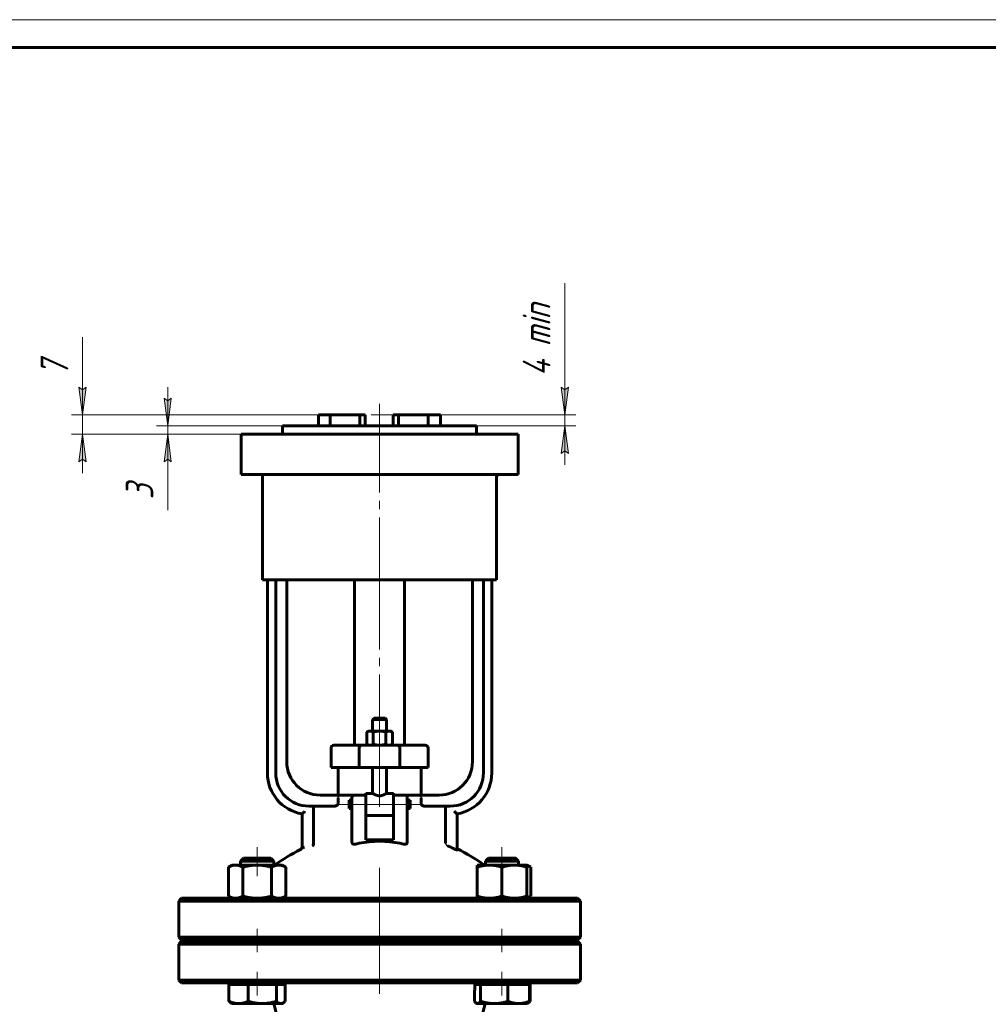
# Model space of a CAD drawing. Header units: millimetres. Extents: x 0 to 596, y 0 to 420.
# Tile 4 of 6: x 123 to 298, y 242 to 420. Entities that reach past the tile are written whole.
import ezdxf

# ---------------------------------------------------------------- set-up
doc = ezdxf.new("R2010")
doc.units = ezdxf.units.MM
for name, pattern in [('K5LT-1', [0]), ('K5LT_AXLED', [28.371363, 23.871363, -1.5, 1.5, -1.5]), ('K5LT_BASIC', [0]), ('K5LT_DASHED', [6, 4, -2]), ('K5LT_THIN', [0])]:
    doc.linetypes.add(name, pattern=pattern)
doc.layers.add('Системный слой', color=7, linetype='Continuous')
doc.layers.add('Системный слой (1)', color=251, linetype='Continuous', true_color=0x6c6c6c)
doc.styles.add('KDIMTEXTSTYLE', font='txt', dxfattribs={"width": 0.96, "oblique": 15, "height": 5})
doc.styles.add('KTEXTSTYLE', font='txt', dxfattribs={"width": 0.96, "height": 5})
doc.dimstyles.new('KDIMSTYLE (0.50)', dxfattribs={"dimtxt": 5, "dimasz": 1, "dimexe": 2, "dimexo": 0, "dimgap": 1, "dimtad": 1, "dimlfac": 2, "dimtxsty": 'KDIMTEXTSTYLE', "dimsah": 1, "dimcen": 0, "dimdle": 1, "dimadec": 0, "dimazin": 0, "dimtfac": 0.667, "dimtmove": 0, "dimatfit": 3, "dimfxl": 1, "dimtvp": 1, "dimtolj": 1, "dimtzin": 0, "dimarcsym": 0})

# ---------------------------------------------------------------- blocks, each defined once
blk = doc.blocks.new('U0')
at = {"layer": 'Системный слой (1)', "color": 143, "linetype": 'K5LT_BASIC', "lineweight": 60, "true_color": 0x33acca}
for p, q in [((185.6, 280.38), (186.85, 280.38)), ((189.35, 280.38), (190.6, 280.38))]:
    blk.add_line(p, q, dxfattribs=at)
blk = doc.blocks.new('U3')
at = {"layer": 'Системный слой (1)', "color": 143, "linetype": 'K5LT_BASIC', "lineweight": 60, "true_color": 0x33acca}
for start, end in [(116.0652, 125.6514), (54.3486, 64.4836)]:
    blk.add_arc((188.1, 241.03), 32.5, start, end, dxfattribs=at)
blk = doc.blocks.new('U4')
at = {"layer": 'Системный слой (1)', "color": 143, "linetype": 'K5LT_BASIC', "lineweight": 60, "true_color": 0x33acca}
for p, q in [((188.1, 253.69), (152.35, 253.69)), ((223.85, 253.69), (188.1, 253.69))]:
    blk.add_line(p, q, dxfattribs=at)
blk = doc.blocks.new('U5')
at = {"layer": 'Системный слой (1)', "color": 143, "linetype": 'K5LT_BASIC', "lineweight": 60, "true_color": 0x33acca}
for p, q in [((182.6, 278.38), (182.6, 279.13)), ((182.6, 277.63), (182.6, 278.38))]:
    blk.add_line(p, q, dxfattribs=at)
blk = doc.blocks.new('U6')
at = {"layer": 'Системный слой (1)', "color": 143, "linetype": 'K5LT_BASIC', "lineweight": 60, "true_color": 0x33acca}
for p, q in [((188.1, 293.94), (187.1, 293.94)), ((189.1, 293.94), (188.1, 293.94))]:
    blk.add_line(p, q, dxfattribs=at)
blk = doc.blocks.new('U8')
at = {"layer": 'Системный слой (1)', "color": 143, "linetype": 'K5LT_BASIC', "lineweight": 60, "true_color": 0x33acca}
for p, q in [((152.35, 253.94), (188.1, 253.94)), ((188.1, 253.94), (223.85, 253.94))]:
    blk.add_line(p, q, dxfattribs=at)
blk = doc.blocks.new('U9')
at = {"layer": 'Системный слой (1)', "color": 143, "linetype": 'K5LT_BASIC', "lineweight": 60, "true_color": 0x33acca}
for p, q in [((193.6, 279.13), (193.6, 278.38)), ((193.6, 278.38), (193.6, 277.63))]:
    blk.add_line(p, q, dxfattribs=at)
blk = doc.blocks.new('U11')
at = {"layer": 'Системный слой (1)', "color": 143, "linetype": 'K5LT_BASIC', "lineweight": 60, "true_color": 0x33acca}
for p, q in [((205.25, 242.84), (205.37, 242.69)), ((205.37, 242.69), (205.48, 242.58)), ((205.48, 242.58), (205.59, 242.5)), ((205.59, 242.5), (205.66, 242.47)), ((205.66, 242.47), (205.72, 242.45)), ((205.72, 242.45), (205.79, 242.44))]:
    blk.add_line(p, q, dxfattribs=at)
blk = doc.blocks.new('U12')
at = {"layer": 'Системный слой (1)', "color": 143, "linetype": 'K5LT_BASIC', "lineweight": 60, "true_color": 0x33acca}
for p, q in [((214.84, 242.53), (214.87, 242.55)), ((214.87, 242.55), (214.9, 242.56)), ((214.9, 242.56), (214.93, 242.57)), ((214.93, 242.57), (215.04, 242.65)), ((215.04, 242.65), (215.15, 242.74)), ((215.15, 242.74), (215.28, 242.84))]:
    blk.add_line(p, q, dxfattribs=at)
blk = doc.blocks.new('U13')
at = {"layer": 'Системный слой (1)', "color": 143, "linetype": 'K5LT_BASIC', "lineweight": 60, "true_color": 0x33acca}
for p, q in [((212.53, 268.69), (207.73, 268.69)), ((212.66, 268.69), (212.53, 268.69))]:
    blk.add_line(p, q, dxfattribs=at)
blk = doc.blocks.new('U14')
at = {"layer": 'Системный слой (1)', "color": 143, "linetype": 'K5LT_BASIC', "lineweight": 60, "true_color": 0x33acca}
for p, q in [((214.91, 267.27), (214.69, 267.35)), ((215.15, 267.17), (214.91, 267.27)), ((215.39, 267.04), (215.15, 267.17))]:
    blk.add_line(p, q, dxfattribs=at)
blk = doc.blocks.new('U15')
at = {"layer": 'Системный слой (1)', "color": 143, "linetype": 'K5LT_BASIC', "lineweight": 60, "true_color": 0x33acca}
for p, q in [((165.23, 268.69), (163.53, 268.69)), ((168.46, 268.69), (165.23, 268.69))]:
    blk.add_line(p, q, dxfattribs=at)
blk = doc.blocks.new('U16')
at = {"layer": 'Системный слой (1)', "color": 143, "linetype": 'K5LT_BASIC', "lineweight": 60, "true_color": 0x33acca}
for p, q in [((170.28, 242.44), (170.43, 242.46)), ((170.43, 242.46), (170.58, 242.5)), ((170.58, 242.5), (170.73, 242.57)), ((170.73, 242.57), (170.84, 242.65)), ((170.84, 242.65), (170.96, 242.74)), ((170.96, 242.74), (171.08, 242.84))]:
    blk.add_line(p, q, dxfattribs=at)
blk = doc.blocks.new('U17')
at = {"layer": 'Системный слой (1)', "color": 143, "linetype": 'K5LT_BASIC', "lineweight": 60, "true_color": 0x33acca}
for p, q in [((214.69, 261.53), (214.91, 261.61)), ((214.91, 261.61), (215.15, 261.71)), ((215.15, 261.71), (215.39, 261.84))]:
    blk.add_line(p, q, dxfattribs=at)
blk = doc.blocks.new('U18')
at = {"layer": 'Системный слой (1)', "color": 143, "linetype": 'K5LT_BASIC', "lineweight": 60, "true_color": 0x33acca}
for p, q in [((170.6, 346.69), (188.1, 346.69)), ((188.1, 346.69), (205.6, 346.69))]:
    blk.add_line(p, q, dxfattribs=at)
blk = doc.blocks.new('D3')
at = {"layer": 'Системный слой (1)'}
for points in [[(134.5, 348.69), (135.16, 353.69), (134.5, 353.19), (133.84, 353.69)], [(135.16, 340.19), (134.5, 345.19), (133.84, 340.19), (134.5, 340.69)]]:
    blk.add_hatch(color=7, dxfattribs=at).paths.add_polyline_path(points)
at = {"layer": 'Системный слой (1)', "color": 7, "linetype": 'K5LT_THIN', "lineweight": 18, "true_color": 0xffffff}
for p, q in [((134.5, 353.7), (134.5, 362.69)), ((134.5, 348.69), (134.5, 355.69)), ((134.5, 353.19), (133.84, 353.69)), ((133.84, 353.69), (134.5, 348.69)), ((134.5, 348.69), (135.16, 353.69)), ((135.16, 353.69), (134.5, 353.19)), ((134.5, 348.69), (134.5, 353.69)), ((179.2, 348.69), (132.5, 348.69)), ((134.5, 345.19), (134.5, 348.69)), ((169.85, 345.19), (132.5, 345.19)), ((134.5, 345.19), (133.84, 340.19)), ((135.16, 340.19), (134.5, 345.19)), ((134.5, 345.19), (134.5, 338.19)), ((133.84, 340.19), (134.5, 340.69)), ((134.5, 340.69), (135.16, 340.19))]:
    blk.add_line(p, q, dxfattribs=at)
blk.add_wipeout([(133.5, 355.7), (126.12, 355.7), (126.12, 360.49), (133.5, 360.49)]).dxf.layer = 'Системный слой (1)'
at = {"layer": 'Системный слой (1)', "color": 7, "insert": (126.91, 355.7), "char_height": 5, "attachment_point": 1, "rotation": 90, "style": 'KTEXTSTYLE'}
blk.add_mtext('\\fArial|b0|c204|p34;\\H5.0;\\W1.000;\\Q15;\\fGOST Type AU|b0|i0|c204|p34;\\Q15;\\W0.960;7', dxfattribs=at)
blk = doc.blocks.new('KDIMARROW_01')
at = {"layer": 'Системный слой'}
blk.add_hatch(color=0, dxfattribs=at).paths.add_polyline_path([(-5, -0.66), (0, 0), (-5, 0.66), (-4.5, 0)])
at = {"layer": 'Системный слой', "color": 0, "linetype": 'K5LT_THIN', "lineweight": 18}
for p, q in [((-4.5, 0), (-5, 0.66)), ((-5, 0.66), (0, 0)), ((0, 0), (-5, -0.66)), ((-5, -0.66), (-4.5, 0))]:
    blk.add_line(p, q, dxfattribs=at)
at = {"layer": 'Системный слой (1)', "color": 0, "linetype": 'K5LT_THIN', "lineweight": 18}
blk.add_line((169.97, 57.12), (169.47, 57.12), dxfattribs=at)
blk = doc.blocks.new('D4')
at = {"layer": 'Системный слой (1)'}
for points in [[(149.85, 346.69), (150.51, 351.69), (149.85, 351.19), (149.19, 351.69)], [(150.51, 340.19), (149.85, 345.19), (149.19, 340.19), (149.85, 340.69)]]:
    blk.add_hatch(color=7, dxfattribs=at).paths.add_polyline_path(points)
at = {"layer": 'Системный слой (1)', "color": 7, "linetype": 'K5LT_THIN', "lineweight": 18, "true_color": 0xffffff}
for p, q in [((149.85, 346.69), (149.85, 353.69)), ((149.85, 351.19), (149.19, 351.69)), ((149.19, 351.69), (149.85, 346.69)), ((149.85, 346.69), (150.51, 351.69)), ((150.51, 351.69), (149.85, 351.19)), ((170.6, 346.69), (147.85, 346.69)), ((149.85, 345.19), (149.85, 346.69)), ((163.1, 345.19), (147.85, 345.19)), ((149.85, 345.19), (149.19, 340.19)), ((150.51, 340.19), (149.85, 345.19)), ((149.85, 345.19), (149.85, 338.19)), ((149.85, 345.19), (149.85, 340.2)), ((149.19, 340.19), (149.85, 340.69)), ((149.85, 340.69), (150.51, 340.19)), ((149.85, 340.2), (149.85, 331.46))]:
    blk.add_line(p, q, dxfattribs=at)
blk.add_wipeout([(148.85, 333.46), (141.47, 333.46), (141.47, 338.01), (148.85, 338.01)]).dxf.layer = 'Системный слой (1)'
at = {"layer": 'Системный слой (1)', "color": 7, "insert": (142.26, 333.46), "char_height": 5, "attachment_point": 1, "rotation": 90, "style": 'KTEXTSTYLE'}
blk.add_mtext('\\fArial|b0|c204|p34;\\H5.0;\\W1.000;\\Q15;\\fGOST Type AU|b0|i0|c204|p34;\\Q15;\\W0.960;3', dxfattribs=at)
blk = doc.blocks.new('D5')
at = {"layer": 'Системный слой (1)'}
for points in [[(221.53, 348.69), (222.18, 353.69), (221.53, 353.19), (220.87, 353.69)], [(222.18, 341.69), (221.53, 346.69), (220.87, 341.69), (221.53, 342.19)]]:
    blk.add_hatch(color=7, dxfattribs=at).paths.add_polyline_path(points)
at = {"layer": 'Системный слой (1)', "color": 7, "linetype": 'K5LT_THIN', "lineweight": 18, "true_color": 0xffffff}
for p, q in [((221.53, 353.69), (221.53, 372.47)), ((221.53, 348.69), (221.53, 355.69)), ((221.53, 353.19), (220.87, 353.69)), ((220.87, 353.69), (221.53, 348.69)), ((221.53, 348.69), (222.18, 353.69)), ((222.18, 353.69), (221.53, 353.19)), ((221.53, 348.69), (221.53, 353.69)), ((194.19, 348.69), (223.53, 348.69)), ((221.53, 346.69), (221.53, 348.69)), ((205.6, 346.69), (223.53, 346.69)), ((221.53, 346.69), (220.87, 341.69)), ((222.18, 341.69), (221.53, 346.69)), ((221.53, 346.69), (221.53, 339.69)), ((220.87, 341.69), (221.53, 342.19)), ((221.53, 342.19), (222.18, 341.69))]:
    blk.add_line(p, q, dxfattribs=at)
blk.add_wipeout([(220.53, 355.69), (213.14, 355.69), (213.14, 369.88), (220.53, 369.88)]).dxf.layer = 'Системный слой (1)'
at = {"layer": 'Системный слой (1)', "color": 7, "insert": (213.94, 355.69), "char_height": 5, "attachment_point": 1, "rotation": 90, "style": 'KTEXTSTYLE'}
blk.add_mtext('\\fArial|b0|c204|p34;\\H5.0;\\W1.000;\\Q15;\\fGOST Type AU|b0|i0|c204|p34;\\Q15;\\W0.960;4 min', dxfattribs=at)
blk = doc.blocks.new('U39')
at = {"color": 7, "linetype": 'K5LT_THIN', "lineweight": 18, "true_color": 0xffffff}
blk.add_line((0, 420), (594, 420), dxfattribs=at)
at = {"color": 143, "linetype": 'K5LT_BASIC', "lineweight": 60, "true_color": 0x33acca}
blk.add_line((20, 415), (589, 415), dxfattribs=at)

msp = doc.modelspace()

# ---------------------------------------------------------------- linework, layer by layer
at = {"layer": 'Системный слой (1)', "color": 30, "linetype": 'K5LT_AXLED', "lineweight": 18, "true_color": 0xff8000}
for p, q in [((188.0952, 277.946), (188.0952, 350.6902)), ((180.5952, 278.3847), (185.0952, 278.3847)), ((183.5952, 278.3847), (192.5952, 278.3847)), ((191.0952, 278.3847), (195.5952, 278.3847)), ((165.9981, 265.4402), (165.9981, 270.6902)), ((210.1923, 265.4402), (210.1923, 270.6902)), ((188.0952, 251.9402), (188.0952, 266.9383)), ((165.9981, 251.6902), (165.9981, 255.9402)), ((210.1923, 251.6902), (210.1923, 255.9402)), ((188.0952, 244.1902), (188.0952, 255.6902)), ((165.9981, 243.8901), (165.9981, 248.1902)), ((210.1923, 243.8901), (210.1923, 248.1902))]:
    msp.add_line(p, q, dxfattribs=at)
at = {"layer": 'Системный слой (1)', "color": 143, "linetype": 'K5LT_BASIC', "lineweight": 60, "true_color": 0x33acca}
for p, q in [((177.0969, 346.6902), (177.0969, 348.6902)), ((177.0969, 348.6902), (179.196, 348.6902)), ((179.196, 346.6902), (179.196, 348.6902)), ((179.196, 348.6902), (184.514, 348.6902)), ((184.514, 348.6902), (185.4907, 348.6902)), ((184.514, 346.6902), (184.514, 348.6902)), ((185.4907, 346.6902), (185.4907, 348.6902)), ((190.5674, 346.6902), (190.5674, 348.6902)), ((190.5674, 348.6902), (191.4944, 348.6902)), ((191.4944, 348.6902), (196.8802, 348.6902)), ((191.4944, 346.6902), (191.4944, 348.6902)), ((196.8802, 348.6902), (199.0952, 348.6902)), ((196.8802, 346.6902), (196.8802, 348.6902)), ((199.0952, 346.6902), (199.0952, 348.6902)), ((170.5952, 345.1902), (170.5952, 346.6902)), ((205.5952, 345.1902), (205.5952, 346.6902)), ((163.0952, 345.1902), (169.8452, 345.1902)), ((163.0952, 337.9402), (163.0952, 345.1902)), ((169.8452, 345.1902), (206.3452, 345.1902)), ((206.3452, 345.1902), (213.0952, 345.1902)), ((213.0952, 337.9402), (213.0952, 345.1902)), ((169.8452, 337.9402), (163.0952, 337.9402)), ((169.8452, 337.9402), (206.3452, 337.9402)), ((213.0952, 337.9402), (206.3452, 337.9402)), ((166.994, 318.9402), (166.994, 337.4402)), ((209.1965, 318.9402), (209.1965, 337.4402)), ((166.994, 318.9402), (209.1965, 318.9402)), ((167.8452, 318.9402), (167.8452, 284.0652)), ((169.3452, 318.9402), (169.3452, 284.0652)), ((171.3452, 286.0652), (171.3452, 318.9402)), ((183.5952, 289.0652), (183.5952, 318.9402)), ((192.5952, 289.0652), (192.5952, 318.9402)), ((204.8452, 318.9402), (204.8452, 286.0652)), ((206.8452, 284.0652), (206.8452, 318.9402)), ((208.3452, 284.0652), (208.3452, 318.9402)), ((187.0952, 293.9402), (186.8452, 293.6902)), ((186.8452, 291.6152), (186.8452, 293.6902)), ((186.8452, 293.6902), (188.0952, 293.6902)), ((188.0952, 293.6902), (189.3452, 293.6902)), ((189.0952, 293.9402), (189.3452, 293.6902)), ((189.3452, 291.6152), (189.3452, 293.6902)), ((186.0952, 291.6152), (185.7858, 291.4365)), ((185.7858, 289.2438), (185.7858, 291.4365)), ((186.3632, 291.6152), (186.0952, 291.6152)), ((188.0952, 291.6152), (186.3632, 291.6152)), ((186.9405, 289.2438), (186.9405, 291.4365)), ((189.8273, 291.6152), (188.0952, 291.6152)), ((189.2499, 289.2438), (189.2499, 291.4365)), ((190.0952, 291.6152), (189.8273, 291.6152)), ((190.0952, 291.6152), (190.4046, 291.4365)), ((190.4046, 289.2438), (190.4046, 291.4365)), ((179.3452, 285.0652), (179.3452, 288.5652)), ((180.1307, 289.0652), (179.8452, 289.0652)), ((184.9046, 289.0652), (180.1307, 289.0652)), ((184.4174, 285.0652), (184.4174, 288.5652)), ((191.2858, 289.0652), (184.9046, 289.0652)), ((186.0952, 289.0652), (185.7858, 289.2438)), ((190.0952, 289.0652), (190.4046, 289.2438)), ((196.0598, 289.0652), (191.2858, 289.0652)), ((191.7731, 285.0652), (191.7731, 288.5652)), ((196.3452, 289.0652), (196.0598, 289.0652)), ((196.8452, 285.0652), (196.8452, 288.5652)), ((179.3452, 285.0652), (179.648, 285.0652)), ((179.648, 285.0652), (184.4174, 285.0652)), ((180.5952, 280.0652), (180.5952, 285.0652)), ((184.4174, 285.0652), (191.7731, 285.0652)), ((186.8452, 280.3847), (186.8452, 285.0652)), ((189.3452, 280.3847), (189.3452, 285.0652)), ((191.7731, 285.0652), (196.5425, 285.0652)), ((195.5952, 280.0652), (195.5952, 285.0652)), ((196.5425, 285.0652), (196.8452, 285.0652)), ((181.462, 280.0652), (177.3452, 280.0652)), ((180.5952, 279.5652), (180.5952, 278.5652)), ((183.5952, 280.0652), (181.462, 280.0652)), ((182.5952, 279.1347), (183.0952, 279.1347)), ((183.0952, 279.5652), (183.0952, 277.7331)), ((185.5952, 280.0652), (183.5952, 280.0652)), ((185.5952, 280.3847), (185.5952, 280.0373)), ((185.5952, 277.3417), (185.5952, 280.0373)), ((190.5952, 280.3847), (190.5952, 280.0373)), ((192.5952, 280.0652), (190.5952, 280.0652)), ((190.5952, 280.0373), (190.5952, 277.3417)), ((194.7285, 280.0652), (192.5952, 280.0652)), ((193.0952, 277.7331), (193.0952, 279.5652)), ((193.0952, 279.1347), (193.5952, 279.1347)), ((198.8452, 280.0652), (194.7285, 280.0652)), ((195.5952, 278.5652), (195.5952, 279.5652)), ((175.3452, 278.0652), (179.9712, 278.0652)), ((176.171, 277.5652), (176.171, 271.5068)), ((182.5952, 277.6347), (183.0952, 277.6347)), ((183.0952, 277.7331), (183.0952, 271.6371)), ((185.5952, 277.3417), (185.5952, 276.4086)), ((190.5952, 277.3417), (190.5952, 276.4086)), ((193.0952, 271.6371), (193.0952, 277.7331)), ((193.0952, 277.6347), (193.5952, 277.6347)), ((196.2193, 278.0652), (200.8452, 278.0652)), ((200.0195, 271.3629), (200.0195, 277.5652)), ((174.0952, 276.6701), (174.0952, 270.8423)), ((185.5952, 271.9934), (185.5952, 276.4086)), ((185.5952, 276.3847), (190.5952, 276.3847)), ((190.5952, 276.4086), (190.5952, 271.9934)), ((202.0952, 270.1808), (202.0952, 276.6701)), ((190.5952, 271.9934), (185.5952, 271.9934)), ((174.0952, 270.8423), (174.0952, 270.4906)), ((163.5349, 268.6902), (162.9981, 268.1534)), ((168.4614, 268.6902), (168.9981, 268.1534)), ((207.7291, 268.6902), (207.1923, 268.1534)), ((212.6555, 268.6902), (213.1923, 268.1534)), ((161.4981, 267.4402), (160.802, 267.0383)), ((160.802, 267.0383), (160.802, 261.8421)), ((161.4981, 267.4402), (162.101, 267.4402)), ((162.101, 267.4402), (165.9981, 267.4402)), ((162.9981, 268.1534), (165.0686, 268.1534)), ((162.9981, 267.4402), (162.9981, 268.1534)), ((163.4001, 267.0383), (163.4001, 261.8421)), ((165.0686, 268.1534), (168.9981, 268.1534)), ((165.9981, 267.4402), (169.8953, 267.4402)), ((168.5962, 267.0383), (168.5962, 261.8421)), ((168.9981, 267.4402), (168.9981, 268.1534)), ((169.8953, 267.4402), (170.4981, 267.4402)), ((170.4981, 267.4402), (171.1943, 267.0383)), ((171.1943, 267.0383), (171.1943, 261.8421)), ((205.6923, 267.4402), (207.9423, 267.4402)), ((205.6923, 267.0383), (205.6923, 267.4402)), ((205.6923, 267.0383), (205.6923, 261.8421)), ((207.1923, 267.4402), (207.1923, 268.1534)), ((207.1923, 268.1534), (213.0447, 268.1534)), ((207.9423, 267.4402), (212.4423, 267.4402)), ((210.1923, 267.0383), (210.1923, 261.8421)), ((212.4423, 267.4402), (214.6923, 267.4402)), ((213.0447, 268.1534), (213.1923, 268.1534)), ((213.1923, 267.4402), (213.1923, 268.1534)), ((214.6923, 267.4402), (215.3885, 267.0383)), ((214.6923, 267.4402), (214.6923, 267.0383)), ((214.6923, 267.0383), (214.6923, 261.8421)), ((215.3885, 267.0383), (215.3885, 261.8421)), ((152.3452, 261.4402), (151.8452, 260.9402)), ((162.8162, 261.4402), (152.3452, 261.4402)), ((161.4981, 261.4402), (160.802, 261.8421)), ((188.0952, 261.4402), (162.8162, 261.4402)), ((170.4981, 261.4402), (171.1943, 261.8421)), ((213.3743, 261.4402), (188.0952, 261.4402)), ((205.6923, 261.4402), (205.6923, 261.8421)), ((223.8452, 261.4402), (213.3743, 261.4402)), ((214.6923, 261.4402), (215.3885, 261.8421)), ((214.6923, 261.8421), (214.6923, 261.4402)), ((223.8452, 261.4402), (224.3452, 260.9402)), ((151.8452, 260.9402), (188.0952, 260.9402)), ((151.8452, 254.4402), (151.8452, 260.9402)), ((188.0952, 260.9402), (224.3452, 260.9402)), ((224.3452, 254.4402), (224.3452, 260.9402)), ((188.0952, 254.4402), (151.8452, 254.4402)), ((152.3452, 253.9402), (151.8452, 254.4402)), ((224.3452, 254.4402), (188.0952, 254.4402)), ((223.8452, 253.9402), (224.3452, 254.4402)), ((152.3452, 253.6902), (151.8452, 253.1902)), ((151.8452, 246.6902), (151.8452, 253.1902)), ((151.8452, 253.1902), (188.0952, 253.1902)), ((162.9981, 253.6902), (162.9981, 253.9402)), ((168.9981, 253.6902), (168.9981, 253.9402)), ((188.0952, 253.1902), (224.3452, 253.1902)), ((207.1923, 253.6902), (207.1923, 253.9402)), ((213.1923, 253.6902), (213.1923, 253.9402)), ((223.8452, 253.6902), (224.3452, 253.1902)), ((224.3452, 246.6902), (224.3452, 253.1902)), ((152.3452, 246.1902), (151.8452, 246.6902)), ((188.0952, 246.6902), (151.8452, 246.6902)), ((152.3452, 246.1902), (162.8162, 246.1902)), ((160.9146, 245.8901), (162.6513, 245.8901)), ((160.9146, 245.8901), (160.9146, 242.8421)), ((161.4981, 245.8901), (161.4981, 246.1902)), ((162.6513, 245.8901), (164.3881, 245.8901)), ((162.8162, 246.1902), (188.0952, 246.1902)), ((164.3881, 245.8901), (164.3881, 242.8421)), ((164.3881, 245.8901), (166.9299, 245.8901)), ((166.9299, 245.8901), (169.4716, 245.8901)), ((169.4716, 245.8901), (170.2767, 245.8901)), ((169.4716, 245.8901), (169.4716, 242.8421)), ((170.2767, 245.8901), (171.0817, 245.8901)), ((170.4981, 245.8901), (170.4981, 246.1902)), ((171.0817, 245.8901), (171.0817, 242.8421)), ((224.3452, 246.6902), (188.0952, 246.6902)), ((188.0952, 246.1902), (213.3743, 246.1902)), ((205.2995, 245.8901), (205.7898, 245.8901)), ((205.6923, 245.8901), (205.6923, 246.1902)), ((205.7898, 245.8901), (206.3278, 245.8901)), ((206.3278, 245.8901), (206.3278, 242.8421)), ((206.3278, 245.8901), (208.798, 245.8901)), ((208.798, 245.8901), (211.2682, 245.8901)), ((211.2682, 245.8901), (211.2682, 242.8421)), ((211.2682, 245.8901), (213.2004, 245.8901)), ((213.2004, 245.8901), (215.1327, 245.8901)), ((213.3743, 246.1902), (223.8452, 246.1902)), ((214.6923, 245.8901), (214.6923, 246.1902)), ((215.1327, 245.8901), (215.2759, 245.8901)), ((215.1327, 245.8901), (215.1327, 242.8421)), ((215.2759, 245.8901), (215.2759, 242.8421)), ((223.8452, 246.1902), (224.3452, 246.6902)), ((205.2519, 244.6588), (205.2519, 242.8421)), ((161.4981, 242.4401), (161.2652, 242.5746)), ((162.6513, 242.4401), (161.4981, 242.4401)), ((166.9299, 242.4401), (162.6513, 242.4401)), ((170.2767, 242.4401), (166.9299, 242.4401)), ((170.1095, 238.1332), (169.0327, 242.4401)), ((170.4981, 242.4401), (170.2767, 242.4401)), ((170.4981, 242.4401), (170.7311, 242.5746)), ((205.6923, 242.4401), (205.5927, 242.4977)), ((205.7898, 242.4401), (205.6923, 242.4401)), ((208.798, 242.4401), (205.7898, 242.4401)), ((206.081, 238.1332), (207.1577, 242.4401)), ((213.2004, 242.4401), (208.798, 242.4401)), ((214.6923, 242.4401), (213.2004, 242.4401)), ((214.6923, 242.4401), (214.792, 242.4977)), ((214.792, 242.4977), (214.9253, 242.5746))]:
    msp.add_line(p, q, dxfattribs=at)
at = {"layer": 'Системный слой (1)', "color": 7, "linetype": 'K5LT_DASHED', "lineweight": 18, "true_color": 0xffffff}
msp.add_line((190.5674, 348.6902), (185.4907, 348.6902), dxfattribs=at)
at = {"layer": 'Системный слой (1)', "color": 143, "linetype": 'K5LT_BASIC', "lineweight": 60, "true_color": 0x33acca}
for centre, radius, start, end in [((166.494, 337.4402), 0.5, 0, 90), ((209.6965, 337.4402), 0.5, 90, 180), ((179.8452, 288.5652), 0.5, 90, 180), ((196.3452, 288.5652), 0.5, 0, 90), ((177.3452, 286.0652), 6, 180, 270), ((198.8452, 286.0652), 6, 270, 0), ((175.3452, 284.0652), 7.5, 180, 260.405932), ((175.3452, 284.0652), 6, 180, 270), ((200.8452, 284.0652), 6, 270, 0), ((200.8452, 284.0652), 7.5, 279.594068, 0), ((183.5952, 279.5652), 0.5, 90, 180), ((192.5952, 279.5652), 0.5, 0, 90), ((173.5952, 270.6751), 0.5, 296.065218, 0), ((188.0952, 241.0314), 32.2829, 65.28041, 67.716161)]:
    msp.add_arc(centre, radius, start, end, dxfattribs=at)
for centre, major_axis, ratio, start_param, end_param in [((174.5952, 270.4906), (-0.5, 0), 0.29357099, 4.84611829, 6.28318531), ((188.0952, 263.3985), (-12.5, 0), 0.66666667, 4.41371203, 5.01106593), ((204.0907, 261.0952), (0.32, 31.5683), 0.04924739, 4.16526255, 4.21034454)]:
    msp.add_ellipse(centre, major_axis=major_axis, ratio=ratio, start_param=start_param, end_param=end_param, dxfattribs=at)
for points, weights in [([(185.7858, 291.4365), (186.0952, 291.6152), (186.3632, 291.6152)], [1, 1.0379548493, 1]), ([(186.3632, 291.6152), (186.6311, 291.6152), (186.9405, 291.4365)], [1, 1.0379548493, 1]), ([(186.9405, 291.4365), (187.5593, 291.6152), (188.0952, 291.6152)], [1, 1.0379548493, 1]), ([(188.0952, 291.6152), (188.6311, 291.6152), (189.2499, 291.4365)], [1, 1.0379548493, 1]), ([(189.2499, 291.4365), (189.5593, 291.6152), (189.8273, 291.6152)], [1, 1.0379548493, 1]), ([(189.8273, 291.6152), (190.0952, 291.6152), (190.4046, 291.4365)], [1, 1.0379548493, 1]), ([(186.3632, 289.0652), (186.0952, 289.0652), (185.7858, 289.2438)], [1, 1.0379548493, 1]), ([(186.9405, 289.2438), (186.6311, 289.0652), (186.3632, 289.0652)], [1, 1.0379548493, 1]), ([(188.0952, 289.0652), (187.5593, 289.0652), (186.9405, 289.2438)], [1, 1.0379548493, 1]), ([(189.2499, 289.2438), (188.6311, 289.0652), (188.0952, 289.0652)], [1, 1.0379548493, 1]), ([(189.8273, 289.0652), (189.5593, 289.0652), (189.2499, 289.2438)], [1, 1.0379548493, 1]), ([(190.4046, 289.2438), (190.0952, 289.0652), (189.8273, 289.0652)], [1, 1.0379548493, 1]), ([(162.101, 267.4402), (161.4981, 267.4402), (160.802, 267.0383)], [1, 1.0379548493, 1]), ([(163.4001, 267.0383), (162.7039, 267.4402), (162.101, 267.4402)], [1, 1.0379548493, 1]), ([(165.9981, 267.4402), (164.7924, 267.4402), (163.4001, 267.0383)], [1, 1.0379548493, 1]), ([(168.5962, 267.0383), (167.2039, 267.4402), (165.9981, 267.4402)], [1, 1.0379548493, 1]), ([(169.8953, 267.4402), (169.2924, 267.4402), (168.5962, 267.0383)], [1, 1.0379548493, 1]), ([(171.1943, 267.0383), (170.4981, 267.4402), (169.8953, 267.4402)], [1, 1.0379548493, 1]), ([(207.9423, 267.4402), (206.8981, 267.4402), (205.6923, 267.0383)], [1, 1.0379548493, 1]), ([(210.1923, 267.0383), (208.9865, 267.4402), (207.9423, 267.4402)], [1, 1.0379548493, 1]), ([(212.4423, 267.4402), (211.3981, 267.4402), (210.1923, 267.0383)], [1, 1.0379548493, 1]), ([(214.6923, 267.0383), (213.4865, 267.4402), (212.4423, 267.4402)], [1, 1.0379548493, 1]), ([(160.802, 261.8421), (161.4981, 261.4402), (162.101, 261.4402)], [1, 1.0379548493, 1]), ([(162.101, 261.4402), (162.7039, 261.4402), (163.4001, 261.8421)], [1, 1.0379548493, 1]), ([(163.4001, 261.8421), (164.7924, 261.4402), (165.9981, 261.4402)], [1, 1.0379548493, 1]), ([(165.9981, 261.4402), (167.2039, 261.4402), (168.5962, 261.8421)], [1, 1.0379548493, 1]), ([(168.5962, 261.8421), (169.2924, 261.4402), (169.8953, 261.4402)], [1, 1.0379548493, 1]), ([(169.8953, 261.4402), (170.4981, 261.4402), (171.1943, 261.8421)], [1, 1.0379548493, 1]), ([(205.6923, 261.8421), (206.8981, 261.4402), (207.9423, 261.4402)], [1, 1.0379548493, 1]), ([(207.9423, 261.4402), (208.9865, 261.4402), (210.1923, 261.8421)], [1, 1.0379548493, 1]), ([(210.1923, 261.8421), (211.3981, 261.4402), (212.4423, 261.4402)], [1, 1.0379548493, 1]), ([(212.4423, 261.4402), (213.4865, 261.4402), (214.6923, 261.8421)], [1, 1.0379548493, 1]), ([(161.2652, 242.5746), (161.0981, 242.6711), (160.9146, 242.8421)], [1.01844477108, 1.01579805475, 1]), ([(160.9146, 242.8421), (161.8453, 242.4401), (162.6513, 242.4401)], [1, 1.0379548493, 1]), ([(162.6513, 242.4401), (163.4574, 242.4401), (164.3881, 242.8421)], [1, 1.0379548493, 1]), ([(164.3881, 242.8421), (165.7502, 242.4401), (166.9299, 242.4401)], [1, 1.0379548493, 1]), ([(166.9299, 242.4401), (168.1095, 242.4401), (169.4716, 242.8421)], [1, 1.0379548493, 1]), ([(169.4716, 242.8421), (169.9031, 242.4401), (170.2767, 242.4401)], [1, 1.0379548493, 1]), ([(205.7898, 242.4401), (206.0395, 242.4401), (206.3278, 242.8421)], [1, 1.0379548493, 1]), ([(206.3278, 242.8421), (207.6515, 242.4401), (208.798, 242.4401)], [1, 1.0379548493, 1]), ([(208.798, 242.4401), (209.9444, 242.4401), (211.2682, 242.8421)], [1, 1.0379548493, 1]), ([(211.2682, 242.8421), (212.3037, 242.4401), (213.2004, 242.4401)], [1, 1.0379548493, 1]), ([(213.2004, 242.4401), (214.0972, 242.4401), (215.1327, 242.8421)], [1, 1.0379548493, 1]), ([(215.1327, 242.8421), (214.952, 242.5901), (214.792, 242.4977)], [1, 1.02346497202, 1.01791626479])]:
    msp.add_rational_spline(points, weights, degree=2, dxfattribs=at)
for points, knots in [([(184.9046, 289.0652), (184.9035, 289.0652), (184.9023, 289.0652), (184.8366, 289.0647), (184.7729, 289.0511), (184.6552, 288.9996), (184.6022, 288.9626), (184.5132, 288.8699), (184.4779, 288.8151), (184.4298, 288.6947), (184.4174, 288.6303), (184.4174, 288.5652)], [-0.314521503, -0.314521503, -0.314521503, -0.314521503, -0.313789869, -0.313789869, -0.274074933, -0.274074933, -0.234995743, -0.234995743, -0.195939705, -0.195939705, -0.156894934, -0.156894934, -0.156894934, -0.156894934]), ([(191.2858, 289.0652), (191.287, 289.0652), (191.2882, 289.0652), (191.3539, 289.0647), (191.4176, 289.0511), (191.5353, 288.9996), (191.5882, 288.9626), (191.6773, 288.8699), (191.7126, 288.8151), (191.7607, 288.6947), (191.7731, 288.6303), (191.7731, 288.5652)], [-0.000731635, -0.000731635, -0.000731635, -0.000731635, 0, 0, 0.039714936, 0.039714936, 0.078794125, 0.078794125, 0.117850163, 0.117850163, 0.156894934, 0.156894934, 0.156894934, 0.156894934]), ([(189.3452, 280.3847), (189.3452, 280.3847), (189.3352, 280.3784), (189.2925, 280.352), (189.2294, 280.3141), (189.1433, 280.2646), (189.0519, 280.2151), (188.9428, 280.1603), (188.8275, 280.1077), (188.7115, 280.0622), (188.618, 280.0307), (188.5289, 280.0042), (188.4195, 279.9776), (188.2896, 279.9562), (188.1589, 279.9455), (188.0311, 279.9456), (187.9113, 279.9554), (187.7843, 279.975), (187.6475, 280.0067), (187.51, 280.0505), (187.3999, 280.0931), (187.2949, 280.1383), (187.2006, 280.1834), (187.1016, 280.2349), (187.0087, 280.2863), (186.9296, 280.3328), (186.8811, 280.3624), (186.8523, 280.3803), (186.8453, 280.3847), (186.8452, 280.3847)], [0, 0, 0, 0, 1.49507135, 2.75551044, 4.2136036, 5.41993119, 6.80111181, 7.75631926, 9.12733622, 10.31385798, 10.95411205, 11.55423862, 12.54330313, 13.57621351, 14.53996688, 15.47119346, 16.41244764, 17.22360251, 18.37896966, 19.66951167, 20.71569766, 21.39860349, 22.74141462, 23.7206183, 24.94979457, 26.5643928, 27.85120329, 28.64623879, 30, 30, 30, 30]), ([(176.3399, 278.0652), (176.3173, 278.0652), (176.2936, 278.0527), (176.2508, 278.0008), (176.2317, 277.9614), (176.2028, 277.8714), (176.1908, 277.8161), (176.1749, 277.6942), (176.171, 277.6277), (176.171, 277.5652)], [0.467092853, 0.467092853, 0.467092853, 0.467092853, 0.507048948, 0.507048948, 0.547005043, 0.547005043, 0.58453731, 0.58453731, 0.622069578, 0.622069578, 0.622069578, 0.622069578]), ([(180.5952, 278.5652), (180.5952, 278.5338), (180.5912, 278.5024), (180.5759, 278.4416), (180.5646, 278.4123), (180.5224, 278.3297), (180.483, 278.2821), (180.3778, 278.1844), (180.2987, 278.1388), (180.1343, 278.079), (180.049, 278.0652), (179.9712, 278.0652)], [0.388061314, 0.388061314, 0.388061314, 0.388061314, 0.406878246, 0.406878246, 0.425695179, 0.425695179, 0.463329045, 0.463329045, 0.524763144, 0.524763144, 0.586197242, 0.586197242, 0.586197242, 0.586197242]), ([(196.2193, 278.0652), (196.1415, 278.0652), (196.0561, 278.079), (195.8918, 278.1388), (195.8127, 278.1844), (195.7074, 278.2821), (195.6681, 278.3297), (195.6259, 278.4123), (195.6145, 278.4416), (195.5992, 278.5024), (195.5952, 278.5338), (195.5952, 278.5652)], [0.189759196, 0.189759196, 0.189759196, 0.189759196, 0.251193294, 0.251193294, 0.312627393, 0.312627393, 0.350261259, 0.350261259, 0.369078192, 0.369078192, 0.387895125, 0.387895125, 0.387895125, 0.387895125]), ([(200.0195, 277.5652), (200.0195, 277.6277), (200.0156, 277.6942), (199.9997, 277.8161), (199.9876, 277.8714), (199.9588, 277.9614), (199.9397, 278.0008), (199.8969, 278.0527), (199.8732, 278.0652), (199.8505, 278.0652)], [0.622064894, 0.622064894, 0.622064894, 0.622064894, 0.659597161, 0.659597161, 0.697129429, 0.697129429, 0.737085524, 0.737085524, 0.777041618, 0.777041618, 0.777041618, 0.777041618]), ([(174.5952, 277.1055), (174.5945, 277.1048), (174.5937, 277.1041), (174.5445, 277.0599), (174.4956, 277.0164), (174.4023, 276.9342), (174.3575, 276.895), (174.2674, 276.8169), (174.2228, 276.7786), (174.157, 276.7224), (174.1332, 276.7022), (174.1028, 276.6765), (174.0953, 276.6701), (174.0952, 276.6701)], [-0.00059982, -0.00059982, -0.00059982, -0.00059982, 0, 0, 0.039128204, 0.039128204, 0.076623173, 0.076623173, 0.119584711, 0.119584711, 0.153562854, 0.153562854, 0.184037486, 0.184037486, 0.184037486, 0.184037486]), ([(201.5952, 277.1055), (201.596, 277.1048), (201.5967, 277.1041), (201.646, 277.0599), (201.6949, 277.0164), (201.7882, 276.9342), (201.833, 276.895), (201.9231, 276.8169), (201.9677, 276.7786), (202.0335, 276.7224), (202.0573, 276.7022), (202.0876, 276.6765), (202.0952, 276.6701), (202.0952, 276.6701)], [-0.368674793, -0.368674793, -0.368674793, -0.368674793, -0.368074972, -0.368074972, -0.328946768, -0.328946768, -0.2914518, -0.2914518, -0.248490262, -0.248490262, -0.214512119, -0.214512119, -0.184037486, -0.184037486, -0.184037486, -0.184037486]), ([(175.9957, 270.9033), (175.9962, 270.9036), (175.9966, 270.9039), (176.0417, 270.9325), (176.0811, 270.9747), (176.1387, 271.0762), (176.1592, 271.1327), (176.1792, 271.2481), (176.182, 271.304), (176.177, 271.3625), (176.177, 271.3627), (176.1769, 271.3629)], [-0.355253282, -0.355253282, -0.355253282, -0.355253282, -0.354702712, -0.354702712, -0.301822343, -0.301822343, -0.256042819, -0.256042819, -0.219305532, -0.219305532, -0.21919518, -0.21919518, -0.21919518, -0.21919518]), ([(176.171, 271.5068), (176.171, 271.488), (176.1713, 271.4693), (176.1728, 271.4208), (176.1745, 271.3915), (176.1769, 271.3629)], [0.1740714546, 0.1740714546, 0.1740714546, 0.1740714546, 0.1853572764, 0.1853572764, 0.2033012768, 0.2033012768, 0.2033012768, 0.2033012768]), ([(183.1584, 271.3629), (183.1476, 271.3831), (183.1382, 271.4044), (183.1057, 271.4939), (183.0952, 271.5682), (183.0952, 271.6371)], [0.28953497, 0.28953497, 0.28953497, 0.28953497, 0.3030255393, 0.3030255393, 0.3443548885, 0.3443548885, 0.3443548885, 0.3443548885]), ([(183.1584, 271.3629), (183.1679, 271.3452), (183.1786, 271.3286), (183.2146, 271.2826), (183.2428, 271.2579), (183.3127, 271.215), (183.3578, 271.1983), (183.4607, 271.1808), (183.5159, 271.181), (183.5794, 271.191), (183.5873, 271.1925), (183.5952, 271.1941)], [1.089741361, 1.089741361, 1.089741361, 1.089741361, 1.104376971, 1.104376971, 1.133060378, 1.133060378, 1.167880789, 1.167880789, 1.203524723, 1.203524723, 1.208635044, 1.208635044, 1.208635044, 1.208635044]), ([(192.5952, 271.1941), (192.6104, 271.191), (192.6257, 271.1885), (192.6958, 271.1803), (192.75, 271.1823), (192.8502, 271.204), (192.8936, 271.2225), (192.963, 271.2703), (192.9914, 271.2988), (193.0209, 271.3432), (193.0267, 271.3529), (193.032, 271.3629)], [0.406067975, 0.406067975, 0.406067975, 0.406067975, 0.415819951, 0.415819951, 0.450696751, 0.450696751, 0.484256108, 0.484256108, 0.513878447, 0.513878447, 0.521826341, 0.521826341, 0.521826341, 0.521826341]), ([(193.0952, 271.6371), (193.0952, 271.5682), (193.0847, 271.4939), (193.0523, 271.4044), (193.0429, 271.3831), (193.032, 271.3629)], [0.3484792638, 0.3484792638, 0.3484792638, 0.3484792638, 0.3898086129, 0.3898086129, 0.4032991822, 0.4032991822, 0.4032991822, 0.4032991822]), ([(202.0952, 270.1808), (202.0952, 270.1806), (202.0952, 270.1805), (202.0946, 270.1736), (202.0816, 270.1722), (202.0302, 270.1825), (201.9919, 270.1941), (201.9028, 270.2254), (201.8454, 270.2476), (201.7221, 270.299), (201.6561, 270.328), (201.5952, 270.3561)], [-0.076238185, -0.076238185, -0.076238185, -0.076238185, -0.075322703, -0.075322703, -0.037661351, -0.037661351, 0, 0, 0.040232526, 0.040232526, 0.080465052, 0.080465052, 0.080465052, 0.080465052])]:
    msp.add_open_spline(points, degree=3, knots=knots, dxfattribs=at)
at = {"layer": 'Системный слой (1)', "color": 7, "linetype": 'K5LT-1'}
for points, knots in [([(180.5952, 279.5652), (180.5952, 279.57), (180.5955, 279.5796), (180.5965, 279.5941), (180.5983, 279.609), (180.6004, 279.6214), (180.6032, 279.6348), (180.6069, 279.6493), (180.6118, 279.6648), (180.6163, 279.6771), (180.6214, 279.6898), (180.6273, 279.7026), (180.6337, 279.7153), (180.6388, 279.7248), (180.646, 279.737), (180.6555, 279.752), (180.6653, 279.7658), (180.6746, 279.7779), (180.6832, 279.7885), (180.6936, 279.8005), (180.7034, 279.8111), (180.7128, 279.8208), (180.723, 279.8307), (180.7377, 279.8442), (180.7537, 279.8578), (180.7705, 279.871), (180.783, 279.8803), (180.7943, 279.8883), (180.808, 279.8977), (180.8256, 279.9091), (180.847, 279.9218), (180.8651, 279.9319), (180.8793, 279.9394), (180.8913, 279.9455), (180.9049, 279.9521), (180.925, 279.9616), (180.9455, 279.9704), (180.9659, 279.9787), (180.986, 279.9864), (181.0077, 279.9942), (181.0308, 280.0019), (181.0466, 280.0068), (181.0589, 280.0105), (181.0725, 280.0144), (181.0915, 280.0196), (181.116, 280.0258), (181.1411, 280.0316), (181.1752, 280.0388), (181.2096, 280.045), (181.2448, 280.0503), (181.2788, 280.0548), (181.32, 280.0591), (181.3606, 280.0621), (181.3925, 280.0638), (181.416, 280.0646), (181.439, 280.0651), (181.4543, 280.0652), (181.462, 280.0652)], [0, 0, 0, 0, 0.002831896, 0.005663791, 0.008495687, 0.011327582, 0.012632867, 0.016117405, 0.019601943, 0.02153626, 0.023470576, 0.027339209, 0.029540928, 0.031742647, 0.033807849, 0.037938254, 0.042068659, 0.04333573, 0.04651169, 0.04968765, 0.05205533, 0.05442301, 0.05719483, 0.05996665, 0.065510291, 0.06893933, 0.07236837, 0.074785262, 0.077202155, 0.082035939, 0.086869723, 0.091303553, 0.093520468, 0.095737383, 0.098780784, 0.101824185, 0.107910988, 0.11095439, 0.113997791, 0.120084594, 0.124042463, 0.128000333, 0.129802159, 0.131603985, 0.136462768, 0.141321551, 0.146180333, 0.151039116, 0.160756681, 0.165615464, 0.170474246, 0.179485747, 0.188497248, 0.193002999, 0.197508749, 0.2020145, 0.20652025, 0.20652025, 0.20652025, 0.20652025]), ([(194.7285, 280.0652), (194.7466, 280.0652), (194.7737, 280.0647), (194.8102, 280.0632), (194.8376, 280.0616), (194.8651, 280.0594), (194.8925, 280.0568), (194.9155, 280.0542), (194.9338, 280.0519), (194.9472, 280.05), (194.9604, 280.0481), (194.9778, 280.0453), (194.9995, 280.0416), (195.0253, 280.0367), (195.0506, 280.0313), (195.0753, 280.0256), (195.0997, 280.0194), (195.1196, 280.014), (195.1354, 280.0094), (195.1474, 280.0057), (195.1601, 280.0017), (195.1732, 279.9974), (195.1865, 279.9928), (195.2011, 279.9876), (195.217, 279.9816), (195.2342, 279.9748), (195.2514, 279.9676), (195.2684, 279.9602), (195.2852, 279.9523), (195.3076, 279.9414), (195.335, 279.9268), (195.366, 279.9085), (195.3897, 279.8929), (195.407, 279.8806), (195.4269, 279.8659), (195.4474, 279.8491), (195.4675, 279.8306), (195.4794, 279.819), (195.4908, 279.8071), (195.5017, 279.795), (195.5122, 279.7826), (195.5247, 279.7666), (195.5385, 279.7469), (195.549, 279.7296), (195.5556, 279.7174), (195.5595, 279.71), (195.5638, 279.7013), (195.5683, 279.6914), (195.5726, 279.6811), (195.577, 279.6694), (195.5814, 279.6562), (195.5851, 279.6431), (195.5879, 279.6315), (195.5907, 279.6183), (195.5927, 279.6051), (195.5941, 279.5922), (195.5947, 279.5831), (195.5951, 279.5741), (195.5952, 279.5681), (195.5952, 279.5652)], [0.64567503, 0.64567503, 0.64567503, 0.64567503, 0.656191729, 0.661450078, 0.666708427, 0.671754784, 0.676801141, 0.681847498, 0.684370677, 0.686893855, 0.68931303, 0.691732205, 0.696570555, 0.701408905, 0.706247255, 0.711085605, 0.715923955, 0.720762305, 0.72318148, 0.725600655, 0.728277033, 0.730953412, 0.73362979, 0.736306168, 0.739718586, 0.743131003, 0.746543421, 0.749955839, 0.753368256, 0.756780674, 0.763605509, 0.770430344, 0.777255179, 0.780062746, 0.782870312, 0.792000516, 0.795043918, 0.798087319, 0.801103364, 0.804119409, 0.807135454, 0.810151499, 0.81542923, 0.820706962, 0.822167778, 0.823628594, 0.825693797, 0.827758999, 0.829824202, 0.831978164, 0.834761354, 0.837544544, 0.839443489, 0.841342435, 0.845140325, 0.846904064, 0.848667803, 0.850431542, 0.852195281, 0.852195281, 0.852195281, 0.852195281]), ([(200.0195, 271.3629), (200.0195, 271.356), (200.0198, 271.3423), (200.0211, 271.3216), (200.0235, 271.3001), (200.026, 271.2837), (200.028, 271.2728), (200.0297, 271.2646), (200.032, 271.2538), (200.0365, 271.2359), (200.0415, 271.219), (200.0468, 271.2036), (200.0505, 271.1932), (200.0545, 271.183), (200.0584, 271.1737), (200.0621, 271.1653), (200.0657, 271.1575), (200.0695, 271.1497), (200.0736, 271.1415), (200.078, 271.1331), (200.0829, 271.1244), (200.0879, 271.1158), (200.0931, 271.1072), (200.0985, 271.0987), (200.106, 271.0875), (200.1142, 271.076), (200.123, 271.0645), (200.131, 271.0545), (200.14, 271.0438), (200.1501, 271.0324), (200.1605, 271.0215), (200.1695, 271.0126), (200.1771, 271.0053), (200.1835, 270.9995), (200.19, 270.9937), (200.1969, 270.9878), (200.2043, 270.9817), (200.2122, 270.9754), (200.2202, 270.9693), (200.2283, 270.9633), (200.2366, 270.9575), (200.2479, 270.9499), (200.26, 270.9422), (200.2727, 270.9347), (200.284, 270.9283), (200.2963, 270.9218), (200.3097, 270.9152), (200.3231, 270.9091), (200.3322, 270.9052), (200.3368, 270.9033)], [0.302811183, 0.302811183, 0.302811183, 0.302811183, 0.306827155, 0.310843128, 0.3148591, 0.318875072, 0.319927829, 0.320980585, 0.323514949, 0.326049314, 0.331118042, 0.33325505, 0.335392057, 0.337529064, 0.339666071, 0.341336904, 0.343007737, 0.344678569, 0.346349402, 0.348204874, 0.350060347, 0.351915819, 0.353771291, 0.355626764, 0.357482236, 0.361193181, 0.363327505, 0.365461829, 0.36835773, 0.37125363, 0.374149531, 0.377045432, 0.378726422, 0.380407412, 0.382088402, 0.383769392, 0.385638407, 0.387507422, 0.389376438, 0.391245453, 0.393114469, 0.394983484, 0.398721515, 0.40091993, 0.403118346, 0.40596439, 0.408810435, 0.411656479, 0.414502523, 0.414502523, 0.414502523, 0.414502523])]:
    msp.add_open_spline(points, degree=3, knots=knots, dxfattribs=at)
at = {"layer": 'Системный слой (1)', "color": 143, "linetype": 'K5LT_BASIC', "lineweight": 60, "true_color": 0x33acca}
for points in [[(183.5952, 271.1941), (183.8771, 271.2517), (184.1539, 271.3089), (184.417, 271.3629)], [(191.7734, 271.3629), (192.0365, 271.3089), (192.3133, 271.2517), (192.5952, 271.1941)]]:
    msp.add_open_spline(points, degree=3, dxfattribs=at)

# ---------------------------------------------------------------- block references
at = {"layer": 'Системный слой (1)'}
for name in ['U18', 'U6', 'U5', 'U0', 'U9', 'U3', 'U15', 'U13', 'U14', 'U17', 'U8', 'U4', 'U16', 'U11', 'U12']:
    msp.add_blockref(name, (0, 0), dxfattribs=at)

# ---------------------------------------------------------------- next in the draw order: dimensions: what is measured, and where the dimension line sits
at = {"layer": 'Системный слой (1)', "color": 7}
for base, p1, p2, override, picture, middle in [((221.5251, 346.6902), (194.1873, 348.6902), (205.5952, 346.6902), {"dimexo": 0, "dimtoh": 1, "dimpost": '\\fGOST Type AU|b0|c204|p34;\\H5.0;\\W0.960;\\Q15;<>\\fGOST Type AU|b0|c204|p34;\\H5.0;\\W0.960;\\Q15;\\fGOST Type AU|b0|i0|c204|p34;\\Q15; min', "dimblk1": 'KDIMARROW_01', "dimblk2": 'KDIMARROW_01', "dimse1": 0, "dimse2": 0, "dimclrt": 7, "dimtol": 1, "dimtp": 0, "dimtm": 0, "dimtdec": 5, "dimtmove": 1, "dimtolj": 1}, 'D5', (221.5251, 363.0825)), ((134.5014, 345.1902), (179.196, 348.6902), (169.8452, 345.1902), {"dimexo": 0, "dimtoh": 1, "dimpost": '\\fGOST Type AU|b0|c204|p34;\\H5.0;\\W0.960;\\Q15;<>', "dimblk1": 'KDIMARROW_01', "dimblk2": 'KDIMARROW_01', "dimse1": 0, "dimse2": 0, "dimclrt": 7, "dimtol": 1, "dimtp": 0, "dimtm": 0, "dimtdec": 5, "dimtmove": 1, "dimtolj": 1}, 'D3', (134.5014, 358.1927))]:
    dim = msp.add_linear_dim(base=base, p1=p1, p2=p2, angle=90, dimstyle='KDIMSTYLE (0.50)', override=override, dxfattribs=at)
    dim.commit()
    dim.dimension.update_dxf_attribs({"geometry": picture, "text_midpoint": middle, "dimtype": 160})

# ---------------------------------------------------------------- next in the draw order: dimensions: what is measured, and where the dimension line sits
dim = msp.add_linear_dim(base=(149.8488, 345.1902), p1=(170.5952, 346.6902), p2=(163.0952, 345.1902), angle=90, dimstyle='KDIMSTYLE (0.50)', override={"dimexo": 0, "dimtoh": 1, "dimpost": '\\fGOST Type AU|b0|c204|p34;\\H5.0;\\W0.960;\\Q15;<>', "dimblk1": 'KDIMARROW_01', "dimblk2": 'KDIMARROW_01', "dimse1": 0, "dimse2": 0, "dimclrt": 7, "dimtol": 1, "dimtp": 0, "dimtm": 0, "dimtdec": 5, "dimtmove": 1, "dimtolj": 1}, dxfattribs=at)
dim.commit()
dim.dimension.update_dxf_attribs({"geometry": 'D4', "text_midpoint": (149.8488, 335.83), "dimtype": 160})

# ---------------------------------------------------------------- next in the draw order: block references
msp.add_blockref('U39', (0, 0))

doc.saveas('drawing.dxf')
